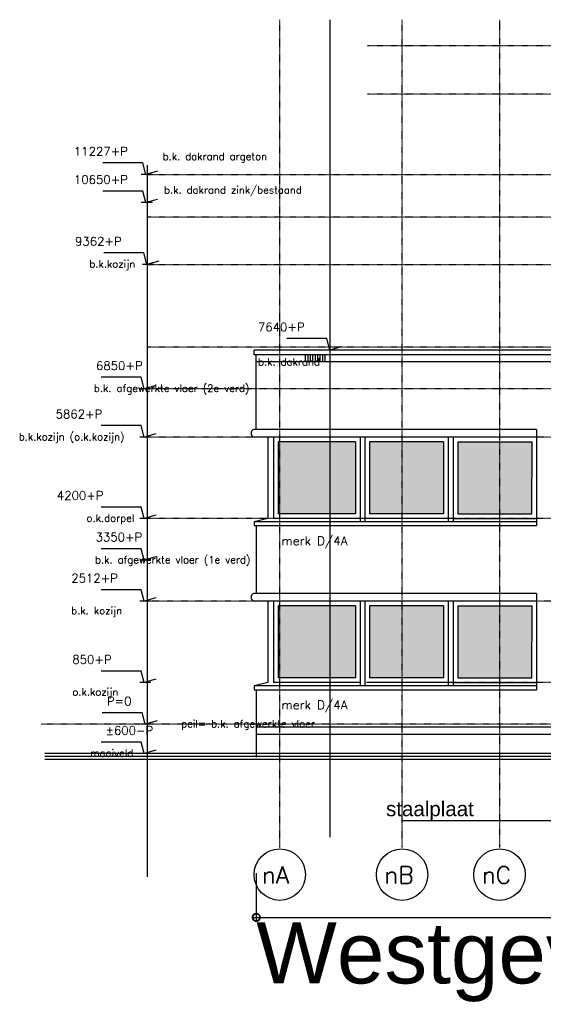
# Model space of a CAD drawing. Extents: x -541908 to 43837, y -41121 to 66863.
# Tile 19 of 41: x -360037 to -349339, y -41121 to -21014. Entities that reach past the tile are written whole.
import ezdxf

# ---------------------------------------------------------------- set-up
doc = ezdxf.new("R2010")
doc.units = 0
doc.header["$LTSCALE"] = 10
doc.header["$MEASUREMENT"] = 0
doc.header["$PDMODE"] = 3
doc.header["$PDSIZE"] = 0.1
doc.linetypes.add('DASHDOT', pattern=[1, 0.5, -0.25, 0, -0.25])
doc.layers.get('0').update_dxf_attribs({"linetype": 'CONTINUOUS'})
doc.layers.get('DEFPOINTS').update_dxf_attribs({"linetype": 'CONTINUOUS'})
for name, color, linetype in [('_MATERIAAL_GEVELS', 3, 'CONTINUOUS'), ('A--L$1A-_RASTER_NR_10', 171, 'CONTINUOUS'), ('A--L$7A-_STRAMIEN', 1, 'DASHDOT'), ('A--L$7A1-_STRAMIEN', 1, 'CONTINUOUS'), ('A--L$7A3-_STRAMIEN', 3, 'CONTINUOUS'), ('A--L11G1_GRONDWERK', 1, 'CONTINUOUS'), ('A--L21G1_BUITENWAND', 1, 'CONTINUOUS'), ('A--L21G3_BUITENWAND', 3, 'CONTINUOUS'), ('A--L31--', 2, 'CONTINUOUS'), ('A--M$1A-_F123-', 1, 'CONTINUOUS'), ('A--M01A1_MAATVOERING', 1, 'CONTINUOUS'), ('A--M01B1_HOOGTE_MAATV', 1, 'CONTINUOUS'), ('A--T$7A8-_STRAMIEN', 8, 'DASHDOT'), ('A--T01A-70_TEKST', 5, 'CONTINUOUS'), ('A--T01B2_HOOGTE_MAATV', 2, 'CONTINUOUS'), ('A--T01B3_HOOGTE_MAATV', 3, 'CONTINUOUS'), ('NIEUWE_INDELING', 2, 'CONTINUOUS'), ('TEKST_KOZIJNMERK', 2, 'CONTINUOUS')]:
    doc.layers.add(name, color=color, linetype=linetype)
doc.styles.add('HIEMSTRA', font='romans.shx')
doc.styles.add('HOOGTEXT', font='ROMANS.shx', dxfattribs={"height": 2.5})
doc.styles.add('PRES100', font='ARIALBD0.TTF', dxfattribs={"height": 10})
doc.styles.add('PRES35', font='ARIALBD0.TTF', dxfattribs={"height": 3.5})
doc.dimstyles.new('1op2', dxfattribs={"dimscale": 30, "dimtxt": 2.5, "dimasz": 2, "dimexe": 2, "dimexo": 0, "dimgap": 2, "dimtad": 1, "dimdec": 0, "dimzin": 0, "dimdsep": 46, "dimtxsty": 'HIEMSTRA', "dimblk1": 'OBLIQUE', "dimblk2": 'OBLIQUE', "dimsah": 1, "dimcen": -3, "dimdle": 2, "dimclrd": 2, "dimclre": 2, "dimclrt": 3, "dimadec": 0, "dimazin": 0, "dimtfac": 1, "dimtdec": 0, "dimtofl": 0, "dimtmove": 2, "dimatfit": 3, "dimldrblk": 'OBLIQUE', "dimfxl": 1, "dimtvp": 0.833333, "dimtolj": 1, "dimtzin": 0, "dimarcsym": 0})

# ---------------------------------------------------------------- blocks, each defined once
blk = doc.blocks.new('HOOGTEP')
at = {"layer": 'A--M01A1_MAATVOERING'}
for p, q in [((0, 0), (0.62, 2.33)), ((0.62, 2.33), (8.79, 2.33)), ((-2.41, 0.65), (0, 0))]:
    blk.add_line(p, q, dxfattribs=at)
at = {"layer": 'A--M01B1_HOOGTE_MAATV'}
blk.add_line((-1.38, 0), (0.91, 0), dxfattribs=at)
at = {"layer": 'A--T01B2_HOOGTE_MAATV', "style": 'HOOGTEXT', "flags": 4}
blk.add_attdef('TEKST', (1.84, -0.67), '', height=1.5, dxfattribs=at)
at = {"layer": 'A--T01B3_HOOGTE_MAATV', "style": 'HOOGTEXT', "flags": 4}
blk.add_attdef('HOOGTE', (1.67, 3.82), '', height=1.75, dxfattribs=at)
blk = doc.blocks.new('_DotSmall')
at = {"color": 0, "linetype": 'ByBlock', "const_width": 0.5}
blk.add_lwpolyline([(-0.0625, 0, 1), (0.0625, 0, 1)], format="xyb", close=True, dxfattribs=at)
blk = doc.blocks.new('_OBLIQUE')
at = {"color": 0, "linetype": 'ByBlock'}
blk.add_line((-0.5, -0.5), (0.5, 0.5), dxfattribs=at)
blk = doc.blocks.new('*D46')
at = {"layer": 'A--M$1A-_F123-', "color": 2, "linetype": 'Continuous', "lineweight": -2}
for p, q in [((-355204, -38440), (-355204, -39406)), ((-330661, -38440), (-330661, -39406)), ((-355264, -39346), (-330601, -39346))]:
    blk.add_line(p, q, dxfattribs=at)
at = {"layer": 'DEFPOINTS', "color": 0, "linetype": 'Continuous'}
for p in [(-355204, -38440), (-330661, -38440), (-330661, -39346)]:
    blk.add_point(p, dxfattribs=at)
at = {"layer": 'A--M$1A-_F123-', "color": 2, "linetype": 'Continuous', "lineweight": -2, "xscale": 300, "yscale": 300, "zscale": 300}
blk.add_blockref('_OBLIQUE', (-330661, -39346), dxfattribs=at)
at = {"layer": 'A--M$1A-_F123-', "color": 2, "linetype": 'Continuous', "lineweight": -2, "xscale": 300, "yscale": 300, "zscale": 300, "rotation": 180}
blk.add_blockref('_DotSmall', (-355204, -39346), dxfattribs=at)
at = {"layer": 'A--M$1A-_F123-', "color": 3, "linetype": 'Continuous', "insert": (-342933, -39248), "char_height": 75, "attachment_point": 5, "style": 'HIEMSTRA'}
blk.add_mtext('\\A1;.', dxfattribs=at)

msp = doc.modelspace()

# ---------------------------------------------------------------- hatches: boundary and pattern name
at = {"layer": 'A--L$1A-_RASTER_NR_10'}
for points in [[(-353178.6, -31104.2), (-354757.6, -31104.2), (-354757.6, -29632.9), (-353178.6, -29632.9)], [(-351378.6, -31104.5), (-352888.6, -31104.5), (-352888.6, -29634.2), (-351378.6, -29634.2)], [(-351088.6, -31104.5), (-349570.9, -31104.5), (-349569.8, -29634.2), (-351088.6, -29634.2)], [(-353178.6, -32982.9), (-354757.6, -32982.9), (-354757.6, -34454.2), (-353178.6, -34454.2)], [(-351378.6, -32984.2), (-352888.6, -32984.2), (-352888.6, -34454.5), (-351378.6, -34454.5)], [(-351088.6, -32984.2), (-349569.8, -32984.2), (-349570.9, -34454.5), (-351088.6, -34454.5)]]:
    msp.add_hatch(color=256, dxfattribs=at).paths.add_polyline_path(points)

# ---------------------------------------------------------------- linework, layer by layer
at = {"layer": '_MATERIAAL_GEVELS', "color": 1, "elevation": -10.7}
msp.add_lwpolyline([(-347477, -35060.5), (-347477, -37375.4), (-352216.4, -37375.4)], dxfattribs=at)
at = {"layer": 'A--L$7A-_STRAMIEN'}
for p, q in [((-354724.4, -37920, -9.7), (-354724.4, -21013.8, -9.7)), ((-352224.2, -37920, -9.7), (-352224.2, -21013.8, -9.7)), ((-350234, -21013.8, -9.7), (-350234, -37920, -9.7))]:
    msp.add_line(p, q, dxfattribs=at)
at = {"layer": 'A--L$7A1-_STRAMIEN'}
for centre in [(-354724.2, -38472.7, -9.7), (-352224, -38472.7, -9.7), (-350233.9, -38472.7, -9.7)]:
    msp.add_circle(centre, 525, dxfattribs=at)
at = {"layer": 'A--L11G1_GRONDWERK'}
msp.add_line((-353701.4, -21013.8, -10.7), (-353701.4, -37708, -10.7), dxfattribs=at)
at = {"layer": 'A--L21G1_BUITENWAND'}
for p, q in [((-354195, -27999.2, -25.3), (-354195, -27859.2, -25.3)), ((-354145, -27999.2, -25.3), (-354145, -27859.2, -25.3)), ((-354095, -27999.2, -25.3), (-354095, -27859.2, -25.3)), ((-354045, -27999.2, -25.3), (-354045, -27859.2, -25.3)), ((-353995, -27999.2, -25.3), (-353995, -27859.2, -25.3)), ((-353945, -27999.2, -25.3), (-353945, -27859.2, -25.3)), ((-353895, -27999.2, -25.3), (-353895, -27859.2, -25.3)), ((-353845, -27999.2, -25.3), (-353845, -27859.2, -25.3)), ((-353795, -27999.2, -25.3), (-353795, -27859.2, -25.3)), ((-341631.2, -27999.2, -9.7), (-355206, -27998.3, -26.8)), ((-355207.6, -35454.3, -16.5), (-348406.2, -35454.3, -16.5)), ((-355207.6, -35604.3, -16.5), (-348406.2, -35604.3, -16.5))]:
    msp.add_line(p, q, dxfattribs=at)
at = {"layer": 'A--L21G3_BUITENWAND'}
msp.add_line((-337421.3, -27759.2, -10.7), (-352998.7, -27759.2, -10.7), dxfattribs=at)
at = {"layer": 'A--L31--', "linetype": 'Continuous'}
for p, q in [((-357435.2, -23986.6, -9.7), (-357435.2, -38518.5, -9.7)), ((-355207.1, -29384.6, -33.2), (-355205.9, -27859.2, -26.3)), ((-355207.1, -31352.9, -26.2), (-355208.1, -32721.2, -26.2)), ((-355207.1, -34702.9, -26.2), (-355208.1, -36071.2, -26.2))]:
    msp.add_line(p, q, dxfattribs=at)
at = {"layer": 'A--T$7A8-_STRAMIEN', "color": 8}
for p, q in [((-284900.4, -21549.2, -10.7), (-352932.8, -21549.2, -10.7)), ((-284900.4, -22537.2, -10.7), (-352932.8, -22537.2, -10.7)), ((-284900.4, -24184.2, -10.7), (-357435.2, -24184.2, -10.7)), ((-284900.4, -25049.2, -10.7), (-357435.2, -25049.2, -10.7)), ((-284900.4, -26022.2, -10.7), (-357435.2, -26022.2, -10.7)), ((-284900.4, -27699.2, -10.7), (-357435.2, -27699.2, -9.7)), ((-284900.4, -28549.2, -10.7), (-357435.2, -28549.2, -10.7)), ((-284890.2, -29537.2, -10.7), (-357435.2, -29537.2, -10.7)), ((-284900.4, -31199.2, -10.7), (-357435.2, -31199.2, -10.7)), ((-284726.8, -32887.2, -10.7), (-357435.2, -32887.2, -10.7)), ((-284900.4, -34549.2, -10.7), (-352932.8, -34549.2, -10.7)), ((-333497.3, -35399.2, -10.7), (-359604.9, -35399.2, -9.7))]:
    msp.add_line(p, q, dxfattribs=at)
at = {"layer": 'NIEUWE_INDELING'}
for p, q in [((-336887.8, -27759.2, -8.8), (-355245.9, -27759.2, -26.3)), ((-355245.9, -27859.2, -26.3), (-355245.9, -27759.2, -26.3)), ((-336887.8, -27859.2, -8.8), (-355245.9, -27859.2, -26.3))]:
    msp.add_line(p, q, dxfattribs=at)
at = {"layer": 'NIEUWE_INDELING', "color": 3}
for p, q in [((-349474.7, -29537.3, -9.7), (-355231, -29537.2, -26.3)), ((-349476, -29380, -9.7), (-355230.9, -29380, -26.3)), ((-349476, -29380, -9.7), (-349476, -31350.5, -9.7)), ((-355245.9, -31270.5, -26.3), (-355246, -31346.4, -43.3)), ((-354966.6, -31199.2, -9.7), (-355245.9, -31270.5, -26.3)), ((-349476, -31270.5, -9.7), (-355245.9, -31270.5, -26.3)), ((-349476, -31352.9, -9.7), (-355245.9, -31352.9, -26.3)), ((-349476, -32730, -9.7), (-355230.9, -32730, -26.3)), ((-349476, -32730, -9.7), (-349476, -34700.5, -9.7)), ((-349474.7, -32887.3, -9.7), (-355231, -32887.2, -26.3)), ((-354966.6, -34549.2, -9.7), (-355246, -34620.5, -26.3)), ((-349476, -34620.5, -9.7), (-355246, -34620.5, -26.3)), ((-355246, -34620.5, -26.3), (-355246, -34696.4, -43.3)), ((-349476, -34702.9, -9.7), (-355246, -34702.9, -26.3)), ((-333297.3, -36119.1, -9.7), (-359525.7, -36119.1, -9.7)), ((-333297.3, -35999.1, -9.7), (-359525.6, -35999.1, -9.7)), ((-333297.3, -36059.1, -9.7), (-359525.6, -36059.1, -9.7))]:
    msp.add_line(p, q, dxfattribs=at)
at = {"layer": 'NIEUWE_INDELING', "color": 1}
for p, q in [((-354966.6, -29537.2, -9.7), (-354966.6, -31199.2, -9.7)), ((-354852.6, -29537.2, -9.7), (-354852.6, -31199.2, -9.7)), ((-353083.6, -29537.2, -9.7), (-353083.8, -31269.2, -15)), ((-352983.6, -29537.2, -9.7), (-352983.8, -31269.3, -14.7)), ((-351283.6, -29537.2, -9.7), (-351283.8, -31269.2, -15)), ((-351183.6, -29537.2, -9.7), (-351183.8, -31269.3, -14.7)), ((-353178.6, -29632.9, -9.7), (-354757.6, -29632.9, -9.7)), ((-354757.6, -29632.9, -9.7), (-354757.6, -31104.2, -9.7)), ((-353178.6, -29632.9, -9.7), (-353178.6, -31104.2, -9.7)), ((-351378.6, -29634.2, -9.7), (-352888.6, -29634.2, -9.7)), ((-352888.6, -29634.2, -9.7), (-352888.6, -31104.5, -9.7)), ((-351378.6, -29634.2, -9.7), (-351378.6, -31104.5, -9.7)), ((-351088.6, -29634.2, -9.7), (-351088.6, -31104.5, -9.7)), ((-351088.6, -29634.2, -9.7), (-349569.8, -29634.2, -9.7)), ((-349570.9, -31104.5, -9.7), (-349569.8, -29634.2, -9.7)), ((-353178.6, -31104.2, -9.7), (-354757.6, -31104.2, -9.7)), ((-351378.6, -31104.5, -9.7), (-352888.6, -31104.5, -9.7)), ((-351088.6, -31104.5, -9.7), (-349570.9, -31104.5, -9.7)), ((-353047, -31199.3, -9.7), (-354852.6, -31199.2, -9.7)), ((-351283.8, -31199.3, -9.7), (-352950.5, -31199.2, -9.7)), ((-351183.8, -31199.2, -9.7), (-349476, -31199.3, -9.7)), ((-354966.6, -32887.2, -9.7), (-354966.6, -34549.2, -9.7)), ((-354852.6, -32887.2, -9.7), (-354852.6, -34549.2, -9.7)), ((-353083.6, -32887.2, -9.7), (-353083.8, -34619.2, -15)), ((-352983.6, -32887.2, -9.7), (-352983.8, -34619.3, -14.7)), ((-351283.6, -32887.2, -9.7), (-351283.8, -34619.2, -15)), ((-351183.6, -32887.2, -9.7), (-351183.8, -34619.3, -14.7)), ((-353178.6, -32982.9, -9.7), (-354757.6, -32982.9, -9.7)), ((-354757.6, -32982.9, -9.7), (-354757.6, -34454.2, -9.7)), ((-353178.6, -32982.9, -9.7), (-353178.6, -34454.2, -9.7)), ((-351378.6, -32984.2, -9.7), (-352888.6, -32984.2, -9.7)), ((-352888.6, -32984.2, -9.7), (-352888.6, -34454.5, -9.7)), ((-351378.6, -32984.2, -9.7), (-351378.6, -34454.5, -9.7)), ((-351088.6, -32984.2, -9.7), (-351088.6, -34454.5, -9.7)), ((-351088.6, -32984.2, -9.7), (-349569.8, -32984.2, -9.7)), ((-349570.9, -34454.5, -9.7), (-349569.8, -32984.2, -9.7)), ((-353083.8, -34548.3, -14.8), (-354852.6, -34549.2, -9.7)), ((-353178.6, -34454.2, -9.7), (-354757.6, -34454.2, -9.7)), ((-351283.8, -34549.3, -9.7), (-352950.5, -34549.2, -9.7)), ((-351378.6, -34454.5, -9.7), (-352888.6, -34454.5, -9.7)), ((-351183.8, -34549.2, -9.7), (-349476, -34549.3, -9.7)), ((-351088.6, -34454.5, -9.7), (-349570.9, -34454.5, -9.7))]:
    msp.add_line(p, q, dxfattribs=at)
at = {"layer": 'NIEUWE_INDELING', "color": 3}
for centre in [(-355232.3, -29458.6, -26.3), (-355232.3, -32808.6, -26.3)]:
    msp.add_ellipse(centre, major_axis=(55.6, 55.6), ratio=1, start_param=0.7670645, end_param=3.9438353, dxfattribs=at)

# ---------------------------------------------------------------- block references
ref = msp.add_blockref('HOOGTEP', (-357462.3, -24172.2, -9.7), dxfattribs=dict(xscale=-100, yscale=100, zscale=100))
ref.add_attrib('TEKST', 'b.k. dakrand argeton', (-357116.6, -23879.7, -9.7), dxfattribs={"layer": 'A--T01B2_HOOGTE_MAATV', "height": 150, "style": 'HOOGTEXT', "flags": 4})
ref.add_attrib('HOOGTE', '11227+P', (-358929.6, -23790.3, -9.7), dxfattribs={"layer": 'A--T01B3_HOOGTE_MAATV', "height": 175, "style": 'HOOGTEXT', "flags": 4})
ref = msp.add_blockref('HOOGTEP', (-357462.3, -24749.2, -9.7), dxfattribs=dict(xscale=-100, yscale=100, zscale=100))
ref.add_attrib('TEKST', 'b.k. dakrand zink/bestaand', (-357089.3, -24566.2, -9.7), dxfattribs={"layer": 'A--T01B2_HOOGTE_MAATV', "height": 150, "style": 'HOOGTEXT', "flags": 4})
ref.add_attrib('HOOGTE', '10650+P', (-358929.6, -24367.3, -9.7), dxfattribs={"layer": 'A--T01B3_HOOGTE_MAATV', "height": 175, "style": 'HOOGTEXT', "flags": 4})
ref = msp.add_blockref('HOOGTEP', (-357437.6, -26010.2, -19.4), dxfattribs=dict(xscale=-100, yscale=100, zscale=100))
ref.add_attrib('TEKST', 'b.k.kozijn', (-358614.5, -26077.3, -19.4), dxfattribs={"layer": 'A--T01B2_HOOGTE_MAATV', "height": 150, "style": 'HOOGTEXT', "flags": 4})
ref.add_attrib('HOOGTE', '9362+P', (-358904.9, -25628.3, -19.4), dxfattribs={"layer": 'A--T01B3_HOOGTE_MAATV', "height": 175, "style": 'HOOGTEXT', "flags": 4})
ref = msp.add_blockref('HOOGTEP', (-353701.4, -27759.2, -10.7), dxfattribs=dict(xscale=-100, yscale=100, zscale=100))
ref.add_attrib('TEKST', 'b.k. dakrand', (-355168.6, -28077.3, -10.7), dxfattribs={"layer": 'A--T01B2_HOOGTE_MAATV', "height": 150, "style": 'HOOGTEXT', "flags": 4})
ref.add_attrib('HOOGTE', '7640+P', (-355168.6, -27377.3, -10.7), dxfattribs={"layer": 'A--T01B3_HOOGTE_MAATV', "height": 175, "style": 'HOOGTEXT', "flags": 4})
ref = msp.add_blockref('HOOGTEP', (-357493.7, -28549.2, -9.7), dxfattribs=dict(xscale=-99.99999999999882, yscale=100.0000000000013, zscale=100, rotation=359.9998907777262))
ref.add_attrib('TEKST', 'b.k. afgewerkte vloer (2e verd)', (-358520.5, -28616.3, -9.7), dxfattribs={"layer": 'A--T01B2_HOOGTE_MAATV', "height": 150, "rotation": 359.99989, "style": 'HOOGTEXT', "flags": 4})
ref.add_attrib('HOOGTE', '6850+P', (-358477.6, -28167.3, -9.7), dxfattribs={"layer": 'A--T01B3_HOOGTE_MAATV', "height": 175, "rotation": 359.99989, "style": 'HOOGTEXT', "flags": 4})
ref = msp.add_blockref('HOOGTEP', (-357493.7, -29537.2, -9.7), dxfattribs=dict(xscale=-99.99999999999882, yscale=100.0000000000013, zscale=100, rotation=359.9998907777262))
ref.add_attrib('TEKST', 'b.k.kozijn (o.k.kozijn)', (-360056.2, -29604.3, -9.7), dxfattribs={"layer": 'A--T01B2_HOOGTE_MAATV', "height": 150, "rotation": 359.99989, "style": 'HOOGTEXT', "flags": 4})
ref.add_attrib('HOOGTE', '5862+P', (-359302.6, -29155.3, -9.7), dxfattribs={"layer": 'A--T01B3_HOOGTE_MAATV', "height": 175, "rotation": 359.99989, "style": 'HOOGTEXT', "flags": 4})
ref = msp.add_blockref('HOOGTEP', (-357493.7, -31199.2, -9.7), dxfattribs=dict(xscale=-99.99999999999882, yscale=100.0000000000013, zscale=100, rotation=359.9998907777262))
ref.add_attrib('TEKST', 'o.k.dorpel', (-358670.5, -31266.3, -9.7), dxfattribs={"layer": 'A--T01B2_HOOGTE_MAATV', "height": 150, "rotation": 359.99989, "style": 'HOOGTEXT', "flags": 4})
ref.add_attrib('HOOGTE', '4200+P', (-359277.6, -30817.3, -9.7), dxfattribs={"layer": 'A--T01B3_HOOGTE_MAATV', "height": 175, "rotation": 359.99989, "style": 'HOOGTEXT', "flags": 4})
ref = msp.add_blockref('HOOGTEP', (-357493.7, -32049.2, -9.7), dxfattribs=dict(xscale=-99.99999999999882, yscale=100.0000000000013, zscale=100, rotation=359.9998907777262))
ref.add_attrib('TEKST', 'b.k. afgewerkte vloer (1e verd)', (-358499.1, -32116.3, -9.7), dxfattribs={"layer": 'A--T01B2_HOOGTE_MAATV', "height": 150, "rotation": 359.99989, "style": 'HOOGTEXT', "flags": 4})
ref.add_attrib('HOOGTE', '3350+P', (-358486, -31667.3, -9.7), dxfattribs={"layer": 'A--T01B3_HOOGTE_MAATV', "height": 175, "rotation": 359.99989, "style": 'HOOGTEXT', "flags": 4})
ref = msp.add_blockref('HOOGTEP', (-357493.7, -32887.2, -9.7), dxfattribs=dict(xscale=-99.99999999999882, yscale=100.0000000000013, zscale=100, rotation=359.9998907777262))
ref.add_attrib('TEKST', 'b.k. kozijn', (-358983.8, -33155.3, -9.7), dxfattribs={"layer": 'A--T01B2_HOOGTE_MAATV', "height": 150, "rotation": 359.99989, "style": 'HOOGTEXT', "flags": 4})
ref.add_attrib('HOOGTE', '2512+P', (-358983.8, -32505.3, -9.7), dxfattribs={"layer": 'A--T01B3_HOOGTE_MAATV', "height": 175, "rotation": 359.99989, "style": 'HOOGTEXT', "flags": 4})
ref = msp.add_blockref('HOOGTEP', (-357493.7, -34549.2, -9.7), dxfattribs=dict(xscale=-99.99999999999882, yscale=100.0000000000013, zscale=100, rotation=359.9998907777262))
ref.add_attrib('TEKST', 'o.k.kozijn ', (-358960.5, -34817.3, -9.7), dxfattribs={"layer": 'A--T01B2_HOOGTE_MAATV', "height": 150, "rotation": 359.99989, "style": 'HOOGTEXT', "flags": 4})
ref.add_attrib('HOOGTE', '850+P', (-358960.5, -34167.3, -9.7), dxfattribs={"layer": 'A--T01B3_HOOGTE_MAATV', "height": 175, "rotation": 359.99989, "style": 'HOOGTEXT', "flags": 4})
ref = msp.add_blockref('HOOGTEP', (-357471.9, -35399.2, -9.7), dxfattribs=dict(xscale=-99.99999999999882, yscale=100.0000000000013, zscale=100, rotation=359.9998907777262))
ref.add_attrib('TEKST', 'peil= b.k. afgewerkte vloer', (-356737.6, -35466.3, -9.7), dxfattribs={"layer": 'A--T01B2_HOOGTE_MAATV', "height": 150, "rotation": 359.99989, "style": 'HOOGTEXT', "flags": 4})
ref.add_attrib('HOOGTE', 'P=0', (-358255.8, -35017.3, -9.7), dxfattribs={"layer": 'A--T01B3_HOOGTE_MAATV', "height": 175, "rotation": 359.99989, "style": 'HOOGTEXT', "flags": 4})
ref = msp.add_blockref('HOOGTEP', (-357493.7, -35999.2, -9.7), dxfattribs=dict(xscale=-99.99999999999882, yscale=100.0000000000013, zscale=100, rotation=359.9998907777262))
ref.add_attrib('TEKST', 'maaiveld', (-358597.2, -36066.3, -9.7), dxfattribs={"layer": 'A--T01B2_HOOGTE_MAATV', "height": 150, "rotation": 359.99989, "style": 'HOOGTEXT', "flags": 4})
ref.add_attrib('HOOGTE', '±600-P', (-358277.6, -35617.3, -9.7), dxfattribs={"layer": 'A--T01B3_HOOGTE_MAATV', "height": 175, "rotation": 359.99989, "style": 'HOOGTEXT', "flags": 4})

# ---------------------------------------------------------------- texts
at = {"layer": '_MATERIAAL_GEVELS', "style": 'PRES35'}
msp.add_text('staalplaat', height=300, dxfattribs=at).set_placement((-352552.4, -37279.2, -10.7))
at = {"layer": 'A--L$7A3-_STRAMIEN', "style": 'HIEMSTRA'}
for s, p in [('nA', (-355087.1, -38653.5, -9.7)), ('nB', (-352586.8, -38653.5, -9.7)), ('nC', (-350596.7, -38653.5, -9.7))]:
    msp.add_text(s, height=350, dxfattribs=at).set_placement(p)
at = {"layer": 'A--T01A-70_TEKST', "style": 'PRES100'}
msp.add_text('Westgevel', height=1250, dxfattribs=at).set_placement((-355204.4, -40694.5))
at = {"layer": 'TEKST_KOZIJNMERK', "style": 'HIEMSTRA'}
for p in [(-354688.6, -31746.3, -7.4), (-354688.6, -35096.3, -7.4)]:
    msp.add_text('merk D/4A', height=180, dxfattribs=at).set_placement(p)

# ---------------------------------------------------------------- dimensions: what is measured, and where the dimension line sits
at = {"layer": 'A--M$1A-_F123-', "linetype": 'Continuous'}
dim = msp.add_linear_dim(base=(-330661.1, -39345.7), p1=(-355204.4, -38439.6), p2=(-330661.1, -38439.6), text='.', dimstyle='1op2', override={"dimasz": 10, "dimblk1": 'DotSmall'}, dxfattribs=at)
dim.commit()
dim.dimension.update_dxf_attribs({"geometry": '*D46', "text_midpoint": (-342932.8, -39248.2)})

doc.saveas('drawing.dxf')
